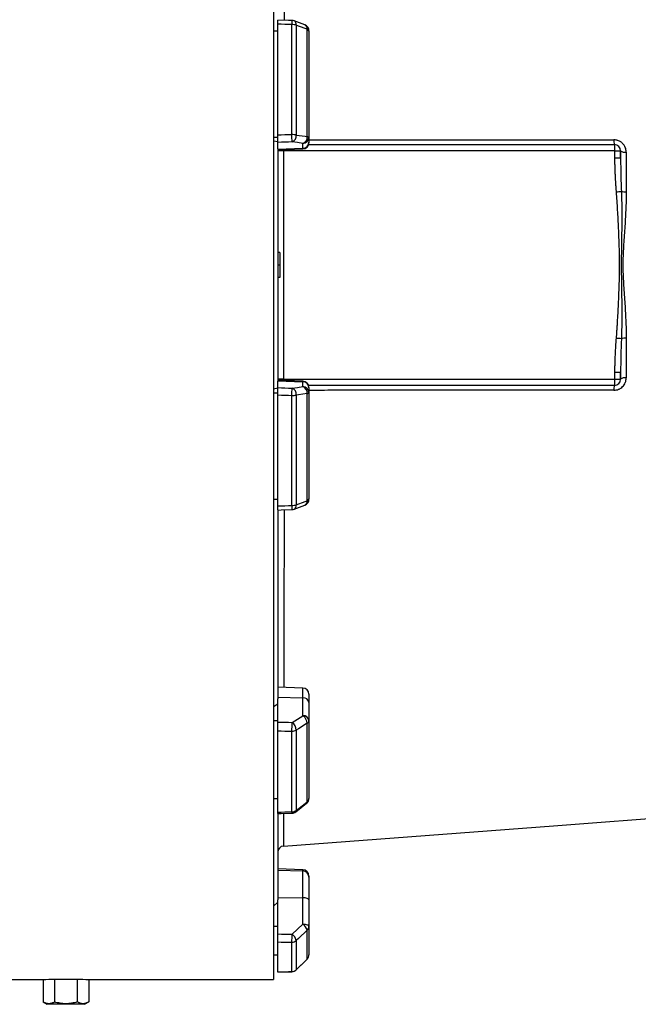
# Model space of a CAD drawing. Header units: millimetres. Extents: x 3 to 2256, y 2 to 810.
# Tile 7 of 9: x 1675 to 1972, y 98 to 572. Entities that reach past the tile are written whole.
import ezdxf

# ---------------------------------------------------------------- set-up
doc = ezdxf.new("R2010")
doc.units = ezdxf.units.MM

msp = doc.modelspace()

# ---------------------------------------------------------------- linework, layer by layer
at = {"color": 7, "linetype": 'Continuous', "lineweight": 25}
for p, q in [((1796.84, 798.11), (1796.84, 110.11)), ((1798.84, 516.66), (1798.84, 570.1)), ((1805.6, 516.89), (1805.6, 569.88)), ((1811.89, 569.72), (1806.65, 571.68)), ((1807.72, 569.58), (1807.72, 516.73)), ((1796.84, 566.91), (1798.84, 566.91)), ((1812.96, 516), (1812.96, 567.62)), ((1813.84, 566.91), (1813.84, 515.62)), ((1796.84, 515.62), (1798.84, 515.62)), ((1798.84, 513.49), (1796.84, 513.83)), ((1798.84, 510.12), (1798.84, 513.16)), ((1810.94, 510.33), (1810.94, 512.66)), ((1813.7, 512.11), (1960.84, 512.11)), ((1813.84, 515.62), (1813.84, 513.28)), ((1813.84, 513.28), (1813.84, 513.02)), ((1798.84, 509.91), (1810.94, 510.33)), ((1798.84, 510.12), (1798.84, 398.11)), ((1798.84, 509.6), (1810.94, 510.03)), ((1801.58, 509.11), (1798.84, 509.11)), ((1801.58, 509.11), (1801.58, 399.11)), ((1961.1, 509.11), (1801.58, 509.11)), ((1961.1, 505.69), (1961.1, 509.11)), ((1961.1, 509.11), (1963.84, 509.11)), ((1963.84, 509.11), (1963.84, 505.69)), ((1961.1, 505.69), (1963.84, 505.69)), ((1799.84, 460.16), (1798.84, 460.11)), ((1799.84, 460.16), (1799.84, 454.11)), ((1799.84, 454.11), (1798.84, 454.11)), ((1799.84, 454.11), (1799.84, 448.07)), ((1799.84, 448.07), (1798.84, 448.11)), ((1801.58, 399.11), (1798.84, 399.11)), ((1810.94, 398.2), (1798.84, 398.62)), ((1798.84, 398.31), (1810.94, 397.9)), ((1801.58, 399.11), (1961.1, 399.11)), ((1961.1, 399.11), (1961.1, 402.53)), ((1961.1, 402.53), (1963.84, 402.53)), ((1961.1, 399.11), (1963.84, 399.11)), ((1963.84, 402.53), (1963.84, 399.11)), ((1798.84, 394.74), (1796.84, 394.39)), ((1798.84, 395.07), (1798.84, 398.11)), ((1810.94, 395.56), (1810.94, 397.9)), ((1960.84, 396.11), (1813.7, 396.11)), ((1813.84, 395.2), (1813.84, 394.94)), ((1813.84, 394.94), (1813.84, 392.61)), ((1796.84, 392.61), (1798.84, 392.61)), ((1798.84, 338.13), (1798.84, 391.57)), ((1805.6, 338.35), (1805.6, 391.34)), ((1807.72, 391.5), (1807.72, 338.65)), ((1812.96, 340.61), (1812.96, 392.23)), ((1813.84, 392.61), (1813.84, 341.32)), ((1796.84, 341.32), (1798.84, 341.32)), ((1806.65, 336.55), (1811.89, 338.51)), ((1798.84, 335.74), (1798.84, 245.29)), ((1810.94, 250.43), (1798.84, 250.85)), ((1813.84, 247.43), (1813.84, 243.43)), ((1798.84, 242.68), (1796.84, 241.39)), ((1798.84, 246.05), (1810.94, 245.73)), ((1798.84, 234.04), (1798.84, 245.29)), ((1810.94, 237.09), (1810.94, 245.73)), ((1813.84, 243.43), (1813.84, 234.8)), ((1796.84, 234.8), (1798.84, 234.8)), ((1812.96, 195.64), (1812.96, 233.42)), ((1813.84, 234.8), (1813.84, 197.25)), ((1798.84, 190.68), (1798.84, 229.8)), ((1805.6, 190.83), (1805.6, 229.62)), ((1807.72, 230.19), (1807.72, 191.5)), ((1796.84, 197.25), (1798.84, 197.25)), ((1807.45, 190.76), (1812.69, 194.9)), ((1798.84, 189.58), (1798.84, 148.42)), ((1810.94, 162.9), (1798.84, 163.33)), ((1798.84, 162.75), (1810.94, 162.33)), ((1810.94, 149.39), (1810.94, 162.33)), ((1813.84, 159.9), (1813.84, 159.38)), ((1813.84, 159.38), (1813.84, 148.37)), ((1798.84, 147.27), (1796.84, 145.39)), ((1798.84, 149.54), (1810.94, 149.39)), ((1798.84, 131.99), (1798.84, 148.42)), ((1810.94, 136.77), (1810.94, 149.39)), ((1813.84, 148.37), (1813.84, 135.75)), ((1796.84, 135.75), (1798.84, 135.75)), ((1812.96, 119.92), (1812.96, 133.75)), ((1813.84, 135.75), (1813.84, 122)), ((1798.84, 113.81), (1798.84, 128.13)), ((1805.6, 113.86), (1805.6, 128.05)), ((1807.72, 128.88), (1807.72, 114.72)), ((1796.84, 122), (1798.84, 122)), ((1807.71, 114.68), (1812.95, 119.88)), ((1807.71, 114.68), (1812.95, 119.88)), ((571.84, 110.11), (1685.87, 110.11)), ((1685.87, 110.11), (1685.87, 99.25)), ((1691.36, 110.24), (1702.32, 110.24)), ((1691.36, 110.24), (1691.36, 99.25)), ((1702.32, 110.24), (1702.32, 99.25)), ((1707.81, 110.11), (1796.84, 110.11)), ((1707.81, 110.11), (1707.81, 99.25)), ((1685.87, 99.25), (1687.84, 98.11)), ((1696.84, 98.11), (1687.84, 98.11)), ((1705.84, 98.11), (1696.84, 98.11)), ((1705.84, 98.11), (1707.81, 99.25))]:
    msp.add_line(p, q, dxfattribs=at)
at = {"color": 8, "linetype": 'Continuous', "lineweight": 25}
for p, q in [((1810.94, 510.03), (1810.94, 510.33)), ((1810.94, 397.9), (1810.94, 398.2)), ((1810.94, 245.73), (1810.94, 250.43)), ((1810.94, 162.33), (1810.94, 162.9)), ((1812.96, 119.92), (1812.95, 119.87)), ((1805.6, 113.86), (1805.62, 113.81)), ((1807.72, 114.72), (1807.71, 114.68))]:
    msp.add_line(p, q, dxfattribs=at)
at = {"color": 7, "linetype": 'Continuous', "lineweight": 25, "flags": 128}
for points in [[(1805.7, 571.87), (1803.97, 571.93), (1798.79, 572.1)], [(1812.96, 567.62), (1808.72, 569.21), (1807.72, 569.58)], [(1810.94, 512.66), (1808.27, 513.04), (1805.7, 513.39)], [(1807.72, 516.73), (1811.96, 516.14), (1812.96, 516)], [(1812.96, 516), (1813.16, 515.96), (1813.33, 515.92), (1813.49, 515.87), (1813.61, 515.82), (1813.71, 515.77), (1813.78, 515.72), (1813.83, 515.67), (1813.84, 515.62)], [(1805.7, 394.83), (1808.27, 395.19), (1810.94, 395.56)], [(1812.96, 392.23), (1808.72, 391.64), (1807.72, 391.5)], [(1812.96, 392.23), (1813.16, 392.27), (1813.33, 392.31), (1813.49, 392.35), (1813.61, 392.4), (1813.71, 392.45), (1813.78, 392.51), (1813.83, 392.56), (1813.84, 392.61)], [(1807.72, 338.65), (1811.96, 340.24), (1812.96, 340.61)], [(1798.79, 336.13), (1800.52, 336.19), (1805.7, 336.36)], [(1805.7, 233.86), (1808.27, 235.44), (1810.94, 237.09)], [(1812.96, 233.42), (1808.72, 230.81), (1807.72, 230.19)], [(1807.72, 191.5), (1811.96, 194.84), (1812.96, 195.64)], [(1798.76, 189.96), (1800.49, 190), (1805.67, 190.11)], [(1801.62, 174.32), (1931.48, 184.12), (1994.2, 188.86)], [(1813.84, 148.37), (1813.78, 148.56), (1813.62, 148.75), (1813.36, 148.93), (1813, 149.08), (1812.56, 149.21), (1812.06, 149.31), (1811.51, 149.37), (1810.94, 149.39)], [(1805.7, 131.91), (1808.27, 134.29), (1810.94, 136.77)], [(1812.96, 133.75), (1808.72, 129.81), (1807.72, 128.88)], [(1810.94, 136.77), (1811.51, 136.75), (1812.06, 136.68), (1812.56, 136.59), (1813, 136.46), (1813.36, 136.31), (1813.62, 136.13), (1813.78, 135.94), (1813.84, 135.75)], [(1807.72, 114.72), (1811.96, 118.92), (1812.96, 119.92)], [(1798.71, 113.76), (1800.44, 113.77), (1805.62, 113.81)]]:
    msp.add_lwpolyline(points, dxfattribs=at)
at = {"color": 8, "linetype": 'Continuous', "lineweight": 25}
for centre, radius, start, end in [((1844.2, 568.97), 38.61, 175.6865, 178.6503), ((1805.7, 569.88), 2.04, 351.6182, 62.3145), ((1810.95, 567.91), 2.04, 351.585, 62.4073), ((1831.53, 338.63), 25.93, 180.6251, 185.0386), ((1805.7, 338.35), 2.04, 297.6855, 8.3818), ((1810.95, 340.31), 2.03, 297.5644, 8.4179), ((1812.11, 195.52), 0.855, 312.9918, 7.8734), ((1808.8, 190.77), 3.2, 178.964, 191.8797), ((1806.87, 191.38), 0.855, 313.0353, 7.8333)]:
    msp.add_arc(centre, radius, start, end, dxfattribs=at)
at = {"color": 7, "linetype": 'Continuous', "lineweight": 25}
for centre, radius, start, end in [((1805.71, 562.91), 6.97, 73.2735, 90.9463), ((1805.6, 568.87), 3, 69.447, 88.1151), ((1810.84, 566.91), 3, 0, 69.4465), ((1812.84, 566.56), 1.06, 18.9767, 83.2704), ((1604.23, 509.11), 201.52, 1.2176, 2.2123), ((1805.72, 504.37), 12.53, 80.8308, 90.5735), ((1804.53, 516.38), 3.21, 291.4781, 6.2386), ((1809.77, 515.65), 3.21, 291.4807, 6.2571), ((1810.86, 515.64), 2.98, 271.5447, 359.5785), ((1810.86, 513.31), 2.98, 271.5447, 359.5785), ((1810.84, 513.02), 3, 272, 0), ((1965.97, 513.93), 5.44, 174.9899, 199.5045), ((1952.3, 509.86), 8.83, 355.1662, 14.7959), ((1960.84, 509.11), 3, 0, 90), ((1965.95, 512), 3.58, 233.8872, 279.4318), ((1943.95, 719.15), 230.47, 274.4467, 275.0408), ((1966.42, 500.79), 11.44, 258.7876, 270.5467), ((1943.95, 189.07), 230.47, 84.9592, 85.5533), ((1966.42, 407.44), 11.44, 89.4533, 101.2124), ((1952.3, 398.37), 8.83, 345.2041, 4.8338), ((1960.84, 399.11), 3, 270, 0), ((1965.95, 396.23), 3.58, 80.5682, 126.1128), ((1604.23, 399.12), 201.52, 357.7877, 358.7824), ((1804.53, 391.85), 3.21, 353.7614, 68.5219), ((1810.84, 395.2), 3, 0, 88), ((1810.86, 394.92), 2.98, 0.4215, 88.4553), ((1809.77, 392.58), 3.21, 353.7429, 68.5193), ((1810.86, 392.59), 2.98, 0.4215, 88.4553), ((1965.97, 394.3), 5.44, 160.4955, 185.0101), ((1805.72, 403.86), 12.53, 269.4265, 279.1692), ((1805.71, 345.32), 6.97, 269.0537, 286.7265), ((1810.84, 341.32), 3, 290.5535, 0), ((1812.84, 341.67), 1.06, 276.7296, 341.0233), ((1805.6, 339.35), 3, 271.8849, 290.553), ((1810.84, 247.43), 3, 0, 88), ((1811.18, 243.04), 2.69, 8.2348, 94.9179), ((1811.18, 234.41), 2.69, 8.2348, 94.9179), ((1808.24, 233.22), 4.73, 2.4559, 55.0656), ((1697.45, 234.41), 108.26, 357.4633, 359.7098), ((1802.99, 229.99), 4.73, 2.473, 55.0626), ((1812.14, 234.91), 1.7, 298.8176, 356.1145), ((1805.67, 233.57), 3.95, 268.912, 301.174), ((1810.84, 197.25), 3, 308.2646, 0), ((1811.79, 197.32), 2.05, 304.8552, 357.9943), ((1805.65, 194.36), 3.53, 269.1134, 305.8752), ((1805.6, 193.11), 3, 271.298, 308.2638), ((1801.84, 171.33), 3, 94.0123, 179.9009), ((1810.84, 159.9), 3, 0, 88), ((1810.86, 159.36), 2.98, 0.3923, 88.4241), ((1807.19, 132.08), 6, 16.0682, 51.3112), ((1811.09, 135.76), 2.75, 312.8743, 359.6804), ((1751.66, 131.45), 54.04, 356.3999, 0.4867), ((1805.61, 131.15), 3.09, 269.7313, 312.9143), ((1801.95, 127.22), 6.01, 16.0844, 51.3032), ((1810.84, 122), 3, 314.7469, 0), ((1810.91, 122.01), 2.93, 314.3985, 359.9144), ((1805.6, 116.88), 3.03, 269.9192, 314.4068), ((1805.6, 116.81), 3, 270.363, 314.7461)]:
    msp.add_arc(centre, radius, start, end, dxfattribs=at)
for centre, major_axis, ratio, start_param, end_param in [((1727.88, 454.11), (9822.23, -325.18), 0.012035, 1.563282, 1.56397), ((1727.88, 454.11), (9822.23, 340.76), 0.00611, 1.562672, 1.56336), ((1727.98, 451.16), (9822.23, 337.8), 0.006057, 1.562675, 1.563374), ((1727.98, 457.07), (9822.23, -337.8), 0.006057, 4.719811, 4.72051), ((1727.88, 454.11), (9822.23, -340.76), 0.00611, 4.719826, 4.720514), ((1727.88, 454.11), (9822.23, 325.18), 0.012035, 4.719215, 4.719903), ((1727.98, 456.41), (9822.23, -262.89), 0.022431, 4.720203, 4.720902), ((1727.88, 454.11), (9822.23, -265.19), 0.022626, 4.720224, 4.720912), ((1727.88, 454.11), (9822.23, 222.57), 0.026971, 4.719002, 4.71969), ((1727.98, 455.14), (9822.23, -117.44), 0.03281, 4.719995, 4.720694), ((1727.88, 454.11), (9822.23, -118.47), 0.033097, 4.720013, 4.720701), ((1727.88, 454.11), (9822.23, 60.15), 0.03469, 4.719401, 4.720089), ((1685.87, 454.11), (0, 344), 0.57735, 3.141593, 3.169212), ((1707.81, 454.11), (0, 344), 0.57735, 3.113973, 3.141593)]:
    msp.add_ellipse(centre, major_axis=major_axis, ratio=ratio, start_param=start_param, end_param=end_param, dxfattribs=at)
at = {"color": 8, "linetype": 'Continuous', "lineweight": 25}
for centre, start_param, end_param in [((1801.84, 509.11), 1.374661, 1.570796), ((1801.84, 399.11), 1.570796, 1.766932)]:
    msp.add_ellipse(centre, major_axis=(0, 3), ratio=0.087156, start_param=start_param, end_param=end_param, dxfattribs=at)
for points, knots in [([(1801.72, 657.48), (1801.72, 657.21), (1801.73, 654.25), (1801.74, 648.34), (1801.75, 639.74), (1801.77, 630.87), (1801.78, 621.68), (1801.8, 612.11), (1801.81, 602.18), (1801.83, 591.89), (1801.84, 581.84), (1801.85, 575.11), (1801.85, 572)], [0, 0, 0, 0, 0.0110153, 0.1245706, 0.2339606, 0.3435383, 0.4536861, 0.5640257, 0.6765699, 0.7893199, 0.9026931, 1, 1, 1, 1]), ([(1813.84, 514.46), (1823.14, 514.45), (1845.73, 514.44), (1878.76, 514.42), (1910.43, 514.41), (1936.75, 514.41), (1952.61, 514.41), (1960.55, 514.41)], [0, 0, 0, 0, 0.189911, 0.461266, 0.67458, 0.837261, 1, 1, 1, 1]), ([(1960.55, 393.82), (1947.42, 393.82), (1921.14, 393.82), (1889.49, 393.81), (1865.71, 393.8), (1847.14, 393.79), (1829.84, 393.78), (1817.85, 393.77), (1813.84, 393.77)], [0, 0, 0, 0, 0.26923, 0.538723, 0.6469, 0.755094, 0.918106, 1, 1, 1, 1]), ([(1801.85, 336.23), (1801.85, 334.38), (1801.84, 329), (1801.83, 320.32), (1801.82, 310.13), (1801.8, 300.12), (1801.79, 290.31), (1801.77, 280.76), (1801.75, 270.86), (1801.74, 260.76), (1801.73, 254.07), (1801.72, 250.75)], [0, 0, 0, 0, 0.0576606, 0.1674631, 0.2774556, 0.3896338, 0.5020156, 0.6150151, 0.7282214, 0.8653114, 1, 1, 1, 1]), ([(1801.63, 190.02), (1801.63, 189.31), (1801.62, 187.31), (1801.62, 184.52), (1801.62, 181.61), (1801.62, 179.19), (1801.62, 177.23), (1801.61, 175.74), (1801.61, 174.78), (1801.61, 174.32), (1801.61, 174.37), (1801.61, 174.39)], [0, 0, 0, 0, 0.067968, 0.191479, 0.315201, 0.439568, 0.564153, 0.691227, 0.818532, 0.946539, 1, 1, 1, 1])]:
    msp.add_open_spline(points, degree=3, knots=knots, dxfattribs=at)
at = {"color": 7, "linetype": 'Continuous', "lineweight": 25}
for points, knots in [([(1798.84, 570.1), (1798.84, 570.41), (1798.84, 571.02), (1798.84, 571.69), (1798.84, 572.06), (1798.84, 572.06), (1798.84, 572.06)], [0, 0, 0, 0, 0.274616, 0.549235, 0.823778, 1, 1, 1, 1]), ([(1798.84, 513.16), (1798.84, 513.19), (1798.84, 513.25), (1798.84, 513.39), (1798.84, 513.48), (1798.84, 513.69), (1798.84, 513.81), (1798.84, 514.09), (1798.84, 514.24), (1798.84, 514.56), (1798.84, 514.73), (1798.84, 515.1), (1798.84, 515.29), (1798.84, 515.67), (1798.84, 515.87), (1798.84, 516.26), (1798.84, 516.46), (1798.84, 516.66)], [0, 0, 0, 0, 0.125, 0.125, 0.25, 0.25, 0.375, 0.375, 0.5, 0.5, 0.625, 0.625, 0.75, 0.75, 0.875, 0.875, 1, 1, 1, 1]), ([(1966.53, 508.48), (1966.53, 508.86), (1966.5, 509.25), (1966.34, 510), (1966.23, 510.38), (1965.93, 511.09), (1965.75, 511.43), (1965.31, 512.08), (1965.07, 512.38), (1964.65, 512.8), (1964.51, 512.93), (1964.2, 513.18), (1964.04, 513.29), (1963.55, 513.62), (1963.21, 513.8), (1962.66, 514.03), (1962.47, 514.09), (1962.1, 514.21), (1961.91, 514.25), (1961.33, 514.37), (1960.94, 514.41), (1960.55, 514.41)], [0, 0, 0, 0, 0.125, 0.125, 0.25, 0.25, 0.375, 0.375, 0.5, 0.5, 0.5625, 0.5625, 0.625, 0.625, 0.75, 0.75, 0.8125, 0.8125, 0.875, 0.875, 1, 1, 1, 1]), ([(1966.53, 508.48), (1966.53, 505.31), (1966.53, 502.13), (1966.53, 495.75), (1966.53, 492.56), (1966.53, 489.36)], [0, 0, 0, 0, 0.5, 0.5, 1, 1, 1, 1]), ([(1961.82, 489.38), (1961.77, 489.94), (1961.69, 491.07), (1961.57, 492.74), (1961.47, 494.37), (1961.38, 495.96), (1961.29, 497.72), (1961.21, 499.64), (1961.15, 501.71), (1961.11, 503.72), (1961.1, 505.04), (1961.1, 505.69)], [0, 0, 0, 0, 0.104816, 0.207215, 0.307202, 0.40478, 0.499954, 0.630563, 0.75743, 0.88057, 1, 1, 1, 1]), ([(1963.84, 505.69), (1963.84, 503.01), (1963.88, 500.32), (1964, 494.95), (1964.09, 492.26), (1964.2, 489.57)], [0, 0, 0, 0, 0.5, 0.5, 1, 1, 1, 1]), ([(1961.82, 418.85), (1961.86, 419.39), (1961.94, 420.48), (1962.06, 422.16), (1962.18, 423.92), (1962.29, 425.76), (1962.45, 428.45), (1962.65, 432.03), (1962.93, 437.91), (1963.17, 443.83), (1963.33, 449.71), (1963.37, 454.12), (1963.33, 458.54), (1963.17, 464.42), (1962.93, 470.33), (1962.65, 476.2), (1962.43, 480.19), (1962.22, 483.66), (1962.03, 486.59), (1961.88, 488.47), (1961.82, 489.38)], [0, 0, 0, 0, 0.022719, 0.046582, 0.071589, 0.09774, 0.125036, 0.186114, 0.250071, 0.375092, 0.437604, 0.500132, 0.562638, 0.62512, 0.750066, 0.813982, 0.875017, 0.919854, 0.961514, 1, 1, 1, 1]), ([(1964.2, 489.57), (1964.31, 486.62), (1964.36, 483.67), (1964.4, 477.76), (1964.39, 474.81), (1964.33, 468.9), (1964.28, 465.94), (1964.19, 460.03), (1964.15, 457.07), (1964.15, 451.15), (1964.19, 448.2), (1964.28, 442.28), (1964.33, 439.33), (1964.39, 433.42), (1964.4, 430.46), (1964.36, 424.56), (1964.31, 421.61), (1964.2, 418.65)], [0, 0, 0, 0, 0.125, 0.125, 0.25, 0.25, 0.375, 0.375, 0.5, 0.5, 0.625, 0.625, 0.75, 0.75, 0.875, 0.875, 1, 1, 1, 1]), ([(1966.53, 489.36), (1966.53, 486.43), (1966.45, 483.51), (1966.18, 477.65), (1966.01, 474.72), (1965.62, 468.85), (1965.4, 465.92), (1965.13, 461.51), (1965.05, 460.04), (1964.93, 457.09), (1964.9, 455.62), (1964.9, 452.67), (1964.93, 451.19), (1965.05, 448.24), (1965.13, 446.76), (1965.4, 442.35), (1965.61, 439.41), (1966.01, 433.53), (1966.18, 430.6), (1966.44, 424.73), (1966.53, 421.8), (1966.53, 418.87)], [0, 0, 0, 0, 0.125, 0.125, 0.25, 0.25, 0.375, 0.375, 0.4375, 0.4375, 0.5, 0.5, 0.5625, 0.5625, 0.625, 0.625, 0.75, 0.75, 0.875, 0.875, 1, 1, 1, 1]), ([(1961.1, 402.53), (1961.1, 402.9), (1961.1, 403.65), (1961.12, 404.77), (1961.14, 405.92), (1961.17, 407.09), (1961.2, 408.27), (1961.25, 409.48), (1961.32, 411.16), (1961.43, 413.35), (1961.6, 416.06), (1961.74, 417.91), (1961.82, 418.85)], [0, 0, 0, 0, 0.067781, 0.136771, 0.206972, 0.278388, 0.351022, 0.424878, 0.499957, 0.659943, 0.826617, 1, 1, 1, 1]), ([(1960.55, 393.82), (1960.94, 393.82), (1961.33, 393.86), (1962.11, 394.01), (1962.49, 394.13), (1963.03, 394.35), (1963.21, 394.43), (1963.55, 394.62), (1963.72, 394.72), (1964.22, 395.05), (1964.52, 395.3), (1965.07, 395.85), (1965.32, 396.15), (1965.75, 396.8), (1965.94, 397.14), (1966.16, 397.68), (1966.22, 397.86), (1966.34, 398.23), (1966.38, 398.42), (1966.5, 398.98), (1966.53, 399.37), (1966.53, 399.75)], [0, 0, 0, 0, 0.125, 0.125, 0.25, 0.25, 0.3125, 0.3125, 0.375, 0.375, 0.5, 0.5, 0.625, 0.625, 0.75, 0.75, 0.8125, 0.8125, 0.875, 0.875, 1, 1, 1, 1]), ([(1798.84, 391.57), (1798.84, 391.77), (1798.84, 391.96), (1798.84, 392.36), (1798.84, 392.55), (1798.84, 392.94), (1798.84, 393.13), (1798.84, 393.49), (1798.84, 393.66), (1798.84, 393.99), (1798.84, 394.14), (1798.84, 394.41), (1798.84, 394.53), (1798.84, 394.75), (1798.84, 394.84), (1798.84, 394.98), (1798.84, 395.04), (1798.84, 395.07)], [0, 0, 0, 0, 0.125, 0.125, 0.25, 0.25, 0.375, 0.375, 0.5, 0.5, 0.625, 0.625, 0.75, 0.75, 0.875, 0.875, 1, 1, 1, 1]), ([(1798.84, 336.14), (1798.84, 336.16), (1798.84, 336.22), (1798.84, 336.73), (1798.84, 337.4), (1798.84, 337.92), (1798.84, 338.13)], [0, 0, 0, 0, 0.264687, 0.538847, 0.813166, 1, 1, 1, 1]), ([(1798.84, 229.8), (1798.84, 229.95), (1798.84, 230.11), (1798.84, 230.46), (1798.84, 230.64), (1798.84, 231.02), (1798.84, 231.21), (1798.84, 231.6), (1798.84, 231.8), (1798.84, 232.19), (1798.84, 232.38), (1798.84, 232.77), (1798.84, 232.95), (1798.84, 233.3), (1798.84, 233.47), (1798.84, 233.78), (1798.84, 233.92), (1798.84, 234.04)], [0, 0, 0, 0, 0.125, 0.125, 0.25, 0.25, 0.375, 0.375, 0.5, 0.5, 0.625, 0.625, 0.75, 0.75, 0.875, 0.875, 1, 1, 1, 1]), ([(1798.84, 190), (1798.84, 189.99), (1798.84, 189.96), (1798.84, 190.21), (1798.84, 190.54), (1798.84, 190.68)], [0, 0, 0, 0, 0.196907, 0.67463, 1, 1, 1, 1]), ([(1798.84, 128.13), (1798.84, 128.2), (1798.84, 128.28), (1798.84, 128.49), (1798.84, 128.6), (1798.84, 128.87), (1798.84, 129.02), (1798.84, 129.33), (1798.84, 129.5), (1798.84, 129.86), (1798.84, 130.04), (1798.84, 130.43), (1798.84, 130.63), (1798.84, 131.02), (1798.84, 131.22), (1798.84, 131.61), (1798.84, 131.8), (1798.84, 131.99)], [0, 0, 0, 0, 0.125, 0.125, 0.25, 0.25, 0.375, 0.375, 0.5, 0.5, 0.625, 0.625, 0.75, 0.75, 0.875, 0.875, 1, 1, 1, 1]), ([(1691.36, 99.25), (1690.91, 98.99), (1690.46, 98.78), (1689.54, 98.48), (1689.08, 98.4), (1688.38, 98.4), (1688.15, 98.42), (1687.69, 98.5), (1687.46, 98.56), (1686.77, 98.78), (1686.32, 98.99), (1685.87, 99.25)], [0, 0, 0, 0, 0.25, 0.25, 0.5, 0.5, 0.625, 0.625, 0.75, 0.75, 1, 1, 1, 1]), ([(1702.32, 99.25), (1701.43, 98.99), (1700.52, 98.78), (1698.69, 98.48), (1697.77, 98.4), (1695.91, 98.4), (1694.97, 98.48), (1693.14, 98.78), (1692.24, 98.99), (1691.36, 99.25)], [0, 0, 0, 0, 0.25, 0.25, 0.5, 0.5, 0.75, 0.75, 1, 1, 1, 1]), ([(1707.81, 99.25), (1707.36, 98.99), (1706.91, 98.78), (1706, 98.48), (1705.54, 98.4), (1704.84, 98.4), (1704.6, 98.42), (1704.14, 98.5), (1703.91, 98.56), (1703.23, 98.78), (1702.77, 98.99), (1702.32, 99.25)], [0, 0, 0, 0, 0.25, 0.25, 0.5, 0.5, 0.625, 0.625, 0.75, 0.75, 1, 1, 1, 1])]:
    msp.add_open_spline(points, degree=3, knots=knots, dxfattribs=at)
for points in [[(1963.84, 505.69), (1963.84, 506.84), (1963.84, 507.98), (1963.84, 509.11)], [(1964.2, 418.65), (1963.99, 413.28), (1963.84, 407.9), (1963.84, 402.53)], [(1966.53, 418.87), (1966.53, 412.47), (1966.53, 406.1), (1966.53, 399.75)], [(1963.84, 399.11), (1963.84, 400.25), (1963.84, 401.39), (1963.84, 402.53)]]:
    msp.add_open_spline(points, degree=3, dxfattribs=at)

doc.saveas('drawing.dxf')
